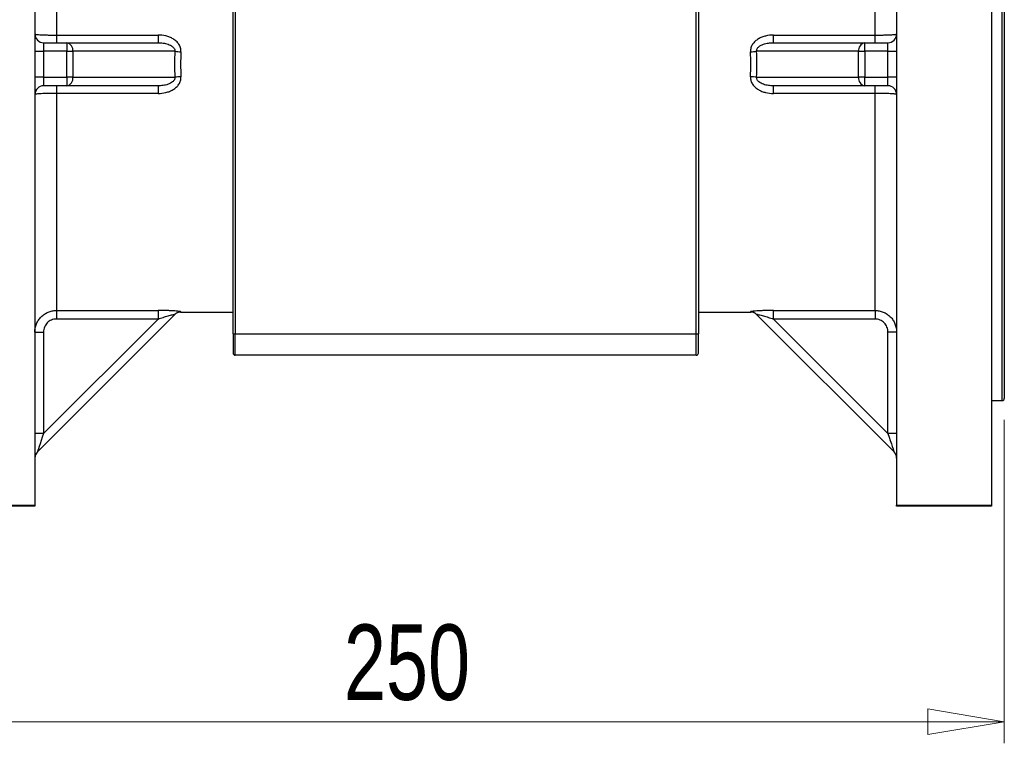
# Model space of a CAD drawing. Header units: millimetres. Extents: x 15 to 415, y 5 to 292.
# Tile 13 of 32: x 180 to 225, y 119 to 152. Entities that reach past the tile are written whole.
import ezdxf

# ---------------------------------------------------------------- set-up
doc = ezdxf.new("R2010")
doc.units = ezdxf.units.MM
doc.styles.add('SLDTEXTSTYLE0', font='TXT', dxfattribs={"width": 0.75})
doc.dimstyles.new('SLDDIMSTYLE0', dxfattribs={"dimtxt": 3.5, "dimasz": 3.556, "dimexe": 0, "dimexo": 0.0625, "dimgap": 0.875, "dimtad": 1, "dimlfac": 5, "dimrnd": 1e-09, "dimzin": 12, "dimdsep": 46, "dimtxsty": 'SLDTEXTSTYLE0', "dimblk1": 'CLOSED', "dimblk2": 'CLOSED', "dimsah": 1, "dimcen": 0.09, "dimadec": 0, "dimazin": 3, "dimtfac": 1, "dimtofl": 0, "dimtmove": 0, "dimatfit": 3, "dimldrblk": 'CLOSED', "dimfxl": 0, "dimfrac": 2, "dimtolj": 1, "dimtzin": 12, "dimarcsym": 0})
doc.dimstyles.new('SLDDIMSTYLE2', dxfattribs={"dimtxt": 3.5, "dimasz": 3.556, "dimexe": 0, "dimexo": 0.0625, "dimgap": 0.875, "dimtad": 1, "dimdec": 0, "dimlfac": 5, "dimrnd": 1e-09, "dimzin": 12, "dimdsep": 46, "dimtxsty": 'SLDTEXTSTYLE0', "dimblk1": 'CLOSED', "dimblk2": 'CLOSED', "dimsah": 1, "dimcen": 0.09, "dimadec": 0, "dimazin": 3, "dimtfac": 1, "dimtdec": 0, "dimtofl": 0, "dimtmove": 0, "dimatfit": 3, "dimldrblk": 'CLOSED', "dimfxl": 0, "dimfrac": 2, "dimtolj": 1, "dimtzin": 12, "dimarcsym": 0})

# ---------------------------------------------------------------- blocks, each defined once
blk = doc.blocks.new('_Closed')
at = {"color": 0, "linetype": 'ByBlock', "lineweight": -2}
for p, q in [((-1, 0.166667), (0, 0)), ((-1, 0.166667), (-1, -0.166667)), ((0, 0), (-1, -0.166667)), ((0, 0), (-1, 0))]:
    blk.add_line(p, q, dxfattribs=at)
blk = doc.blocks.new('_D')
at = {"color": 7, "linetype": 'Continuous', "lineweight": 18}
for p, q in [((175.479, 133.66), (175.479, 118.66)), ((225.479, 133.66), (225.479, 118.66)), ((175.479, 119.66), (225.479, 119.66))]:
    blk.add_line(p, q, dxfattribs=at)
at = {"color": 7, "linetype": 'Continuous', "lineweight": 18, "xscale": 3.556, "yscale": 3.556, "rotation": 180.0000000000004}
blk.add_blockref('_Closed', (175.479, 119.66), dxfattribs=at)
at = {"color": 7, "linetype": 'Continuous', "lineweight": 18, "xscale": 3.556, "yscale": 3.556}
blk.add_blockref('_Closed', (225.479, 119.66), dxfattribs=at)
at = {"color": 7, "linetype": 'Continuous', "lineweight": 18, "insert": (194.824, 124.172), "char_height": 3.5, "attachment_point": 1, "style": 'SLDTEXTSTYLE0'}
blk.add_mtext('250', dxfattribs=at)
blk = doc.blocks.new('_D_2')
at = {"color": 7, "linetype": 'Continuous', "lineweight": 18}
for p, q in [((198.925, 185.353), (158.479, 185.353)), ((159.479, 129.713), (159.479, 185.353)), ((175.079, 129.713), (158.479, 129.713))]:
    blk.add_line(p, q, dxfattribs=at)
at = {"color": 7, "linetype": 'Continuous', "lineweight": 18, "xscale": 3.556, "yscale": 3.556}
for p, rotation in [((159.479, 185.353), 90.0000000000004), ((159.479, 129.713), 270.0000000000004)]:
    blk.add_blockref('_Closed', p, dxfattribs=dict(at, rotation=rotation))
at = {"color": 7, "linetype": 'Continuous', "lineweight": 18, "insert": (154.967, 153.92), "char_height": 3.5, "attachment_point": 1, "rotation": 90, "style": 'SLDTEXTSTYLE0'}
blk.add_mtext('278', dxfattribs=at)

msp = doc.modelspace()

# ---------------------------------------------------------------- linework, layer by layer
at = {"color": 7, "linetype": 'Continuous', "lineweight": 25}
for p, q in [((180.479, 170.607), (180.479, 129.7132)), ((220.479, 170.607), (220.479, 129.7132)), ((224.879, 170.607), (224.879, 129.7132)), ((225.479, 165.6601), (225.479, 150.1601)), ((189.679, 137.6601), (189.679, 162.6601)), ((189.779, 162.6601), (189.779, 137.6601)), ((211.179, 137.6601), (211.179, 162.6601)), ((211.279, 162.6601), (211.279, 137.6601)), ((181.479, 161.5802), (181.479, 151.513)), ((219.479, 151.513), (219.479, 161.5802)), ((181.479, 151.513), (181.479, 151.1601)), ((181.479, 151.513), (186.196, 151.513)), ((186.196, 151.513), (186.196, 151.1601)), ((214.7621, 151.1601), (214.7621, 151.513)), ((214.7621, 151.513), (219.479, 151.513)), ((219.479, 151.1601), (219.479, 151.513)), ((180.879, 151.1601), (180.879, 150.7601)), ((180.879, 151.1601), (181.9569, 151.1601)), ((181.9569, 151.1601), (181.9569, 150.7601)), ((181.9569, 151.1601), (186.196, 151.1601)), ((214.7621, 151.1601), (219.0012, 151.1601)), ((219.0012, 150.7601), (219.0012, 151.1601)), ((219.0012, 151.1601), (220.079, 151.1601)), ((220.079, 150.7601), (220.079, 151.1601)), ((180.479, 150.7601), (180.879, 150.7601)), ((180.879, 150.7601), (180.879, 149.5601)), ((181.9569, 150.7601), (180.879, 150.7601)), ((181.9569, 149.5601), (181.9569, 150.7601)), ((181.9569, 150.7601), (182.2397, 150.7601)), ((182.2397, 150.7601), (182.2397, 149.5601)), ((186.977, 150.7601), (182.2397, 150.7601)), ((218.7183, 150.7601), (213.981, 150.7601)), ((218.7183, 150.7601), (219.0012, 150.7601)), ((218.7183, 149.5601), (218.7183, 150.7601)), ((220.079, 150.7601), (219.0012, 150.7601)), ((219.0012, 150.7601), (219.0012, 149.5601)), ((220.079, 149.5601), (220.079, 150.7601)), ((220.079, 150.7601), (220.479, 150.7601)), ((225.479, 150.1601), (225.479, 134.6601)), ((180.879, 149.5601), (180.479, 149.5601)), ((180.879, 149.5601), (180.879, 149.1601)), ((180.879, 149.5601), (181.9569, 149.5601)), ((182.2397, 149.5601), (181.9569, 149.5601)), ((181.9569, 149.5601), (181.9569, 149.1601)), ((182.2397, 149.5601), (186.977, 149.5601)), ((213.981, 149.5601), (218.7183, 149.5601)), ((219.0012, 149.5601), (218.7183, 149.5601)), ((219.0012, 149.1601), (219.0012, 149.5601)), ((219.0012, 149.5601), (220.079, 149.5601)), ((220.479, 149.5601), (220.079, 149.5601)), ((220.079, 149.1601), (220.079, 149.5601)), ((181.9569, 149.1601), (180.879, 149.1601)), ((181.479, 149.1601), (181.479, 148.8071)), ((186.196, 149.1601), (181.9569, 149.1601)), ((186.196, 149.1601), (186.196, 148.8071)), ((219.0012, 149.1601), (214.7621, 149.1601)), ((214.7621, 148.8071), (214.7621, 149.1601)), ((220.079, 149.1601), (219.0012, 149.1601)), ((219.479, 148.8071), (219.479, 149.1601)), ((181.479, 148.8071), (181.479, 138.7399)), ((186.196, 148.8071), (181.479, 148.8071)), ((219.479, 148.8071), (214.7621, 148.8071)), ((219.479, 138.7399), (219.479, 148.8071)), ((186.977, 138.5581), (180.5962, 132.1772)), ((181.479, 138.7399), (186.196, 138.7399)), ((181.479, 138.7399), (181.479, 138.3427)), ((186.196, 138.7399), (186.196, 138.3427)), ((187.2447, 138.6601), (189.679, 138.6601)), ((211.279, 138.6601), (213.7133, 138.6601)), ((220.3619, 132.1772), (213.981, 138.5581)), ((214.7621, 138.7399), (219.479, 138.7399)), ((214.7621, 138.3427), (214.7621, 138.7399)), ((219.479, 138.7399), (219.479, 138.3427)), ((180.879, 133.0258), (186.196, 138.3427)), ((186.196, 138.3427), (181.479, 138.3427)), ((219.479, 138.3427), (214.7621, 138.3427)), ((214.7621, 138.3427), (220.079, 133.0258)), ((180.479, 137.7387), (180.879, 137.7387)), ((180.879, 137.7387), (180.879, 133.0258)), ((189.679, 137.6601), (189.779, 137.6601)), ((189.679, 137.6601), (189.679, 136.7601)), ((189.779, 137.6601), (211.179, 137.6601)), ((189.779, 136.6601), (189.779, 137.6601)), ((211.179, 136.6601), (211.179, 137.6601)), ((211.179, 137.6601), (211.279, 137.6601)), ((211.279, 136.7601), (211.279, 137.6601)), ((220.479, 137.7387), (220.079, 137.7387)), ((220.079, 133.0258), (220.079, 137.7387)), ((211.179, 136.6601), (189.779, 136.6601)), ((224.879, 134.5601), (225.379, 134.5601)), ((180.879, 133.0258), (180.479, 133.0258)), ((220.479, 133.0258), (220.079, 133.0258)), ((176.079, 129.7132), (180.479, 129.7132)), ((180.479, 129.6601), (176.079, 129.6601)), ((180.479, 129.7132), (180.479, 129.6601)), ((220.479, 129.7132), (224.879, 129.7132)), ((220.479, 129.6601), (220.479, 129.7132)), ((224.879, 129.6601), (220.479, 129.6601)), ((224.879, 129.7132), (224.879, 129.6601))]:
    msp.add_line(p, q, dxfattribs=at)
at = {"color": 8, "linetype": 'Continuous', "lineweight": 25}
for p, q in [((225.379, 150.1601), (225.379, 165.7601)), ((225.379, 134.5601), (225.379, 150.1601))]:
    msp.add_line(p, q, dxfattribs=at)
at = {"color": 8, "linetype": 'Continuous', "lineweight": 25, "flags": 128}
for points in [[(187.2598, 138.6747), (187.2464, 138.6617), (187.2447, 138.6601)], [(213.7133, 138.6601), (213.7117, 138.6617), (213.6982, 138.6747)]]:
    msp.add_lwpolyline(points, dxfattribs=at)
at = {"color": 7, "linetype": 'Continuous', "lineweight": 25, "flags": 128}
for points in [[(180.879, 133.0258), (180.8238, 132.8602), (180.7708, 132.701), (180.7219, 132.5543), (180.679, 132.4258), (180.6439, 132.3202), (180.6177, 132.2418), (180.6016, 132.1935), (180.5962, 132.1772)], [(220.079, 133.0258), (220.1342, 132.8602), (220.1873, 132.701), (220.2362, 132.5543), (220.279, 132.4258), (220.3142, 132.3202), (220.3403, 132.2418), (220.3564, 132.1935), (220.3619, 132.1772)]]:
    msp.add_lwpolyline(points, dxfattribs=at)
at = {"color": 7, "linetype": 'Continuous', "lineweight": 25}
for centre, radius, start, end in [((180.879, 151.5601), 0.4, 180, 270), ((220.079, 151.5601), 0.4, 270, 0), ((181.8862, 150.8101), 0.3571, 351.95065, 78.57798), ((219.0719, 150.8101), 0.3571, 101.42202, 188.04935), ((198.8619, 150.1601), 11.9, 177.10991, 182.89009), ((187.5429, 156.703), 5.9698, 264.56055, 267.2823), ((213.4151, 156.703), 5.9698, 272.7177, 275.43945), ((202.0962, 150.1601), 11.9, 357.10991, 2.89009), ((181.8862, 149.5101), 0.3571, 281.42202, 8.04935), ((187.5429, 143.6172), 5.9698, 92.7177, 95.43945), ((213.4151, 143.6172), 5.9698, 84.56055, 87.2823), ((219.0719, 149.5101), 0.3571, 171.95065, 258.57798), ((180.879, 148.7601), 0.4, 90, 180), ((220.079, 148.7601), 0.4, 0, 90), ((187.2447, 138.2601), 0.4, 88.18784, 135), ((187.2587, 138.2762), 0.3985, 89.8364, 134.98766), ((213.6993, 138.2762), 0.3985, 45.01234, 90.1636), ((213.7133, 138.2601), 0.4, 45, 91.69287), ((189.779, 136.7601), 0.1, 180, 270), ((211.179, 136.7601), 0.1, 270, 0), ((225.379, 134.6601), 0.1, 270, 0), ((180.879, 131.8944), 0.4, 135, 180), ((220.079, 131.8944), 0.4, 0, 45)]:
    msp.add_arc(centre, radius, start, end, dxfattribs=at)
for centre, start_param, end_param in [((199.1447, 150.1601), 3.0911511, 3.1920342), ((201.8133, 150.1601), 6.2327438, 6.3336269)]:
    msp.add_ellipse(centre, major_axis=(11.9, 0), ratio=0.9663866, start_param=start_param, end_param=end_param, dxfattribs=at)
for points, knots in [([(180.479, 151.5601), (180.479, 151.5571), (180.4855, 151.5542), (180.5045, 151.5498), (180.5124, 151.5484), (180.5313, 151.5455), (180.5425, 151.544), (180.58, 151.5398), (180.6107, 151.5371), (180.683, 151.532), (180.7252, 151.5295), (180.8173, 151.5251), (180.8676, 151.5231), (180.9767, 151.5195), (181.035, 151.518), (181.1553, 151.5156), (181.2181, 151.5146), (181.3475, 151.5133), (181.4129, 151.513), (181.479, 151.513)], [0, 0, 0, 0, 0.125, 0.125, 0.1875, 0.1875, 0.25, 0.25, 0.375, 0.375, 0.5, 0.5, 0.625, 0.625, 0.75, 0.75, 0.875, 0.875, 1, 1, 1, 1]), ([(187.2598, 150.7399), (187.2631, 150.8017), (187.256, 150.8627), (187.2221, 150.9813), (187.1961, 151.0364), (187.1288, 151.1393), (187.0884, 151.1856), (186.9986, 151.2679), (186.9485, 151.3046), (186.844, 151.3673), (186.7893, 151.3939), (186.6755, 151.4388), (186.6166, 151.4571), (186.4394, 151.4998), (186.3188, 151.513), (186.196, 151.513)], [0, 0, 0, 0, 0.125, 0.125, 0.25, 0.25, 0.375, 0.375, 0.5, 0.5, 0.625, 0.625, 0.75, 0.75, 1, 1, 1, 1]), ([(214.7621, 151.513), (214.6393, 151.513), (214.5183, 151.4998), (214.3401, 151.4567), (214.2813, 151.4384), (214.1682, 151.3936), (214.1135, 151.3671), (214.0089, 151.3041), (213.9589, 151.2675), (213.8918, 151.2058), (213.8705, 151.184), (213.8307, 151.1377), (213.812, 151.113), (213.7786, 151.0617), (213.7637, 151.0351), (213.7381, 150.9798), (213.7272, 150.9508), (213.702, 150.8621), (213.695, 150.8017), (213.6982, 150.7399)], [0, 0, 0, 0, 0.25, 0.25, 0.375, 0.375, 0.5, 0.5, 0.625, 0.625, 0.6875, 0.6875, 0.75, 0.75, 0.8125, 0.8125, 0.875, 0.875, 1, 1, 1, 1]), ([(219.479, 151.513), (219.5451, 151.513), (219.6101, 151.5133), (219.706, 151.5143), (219.7377, 151.5147), (219.8006, 151.5156), (219.8318, 151.5162), (219.9226, 151.518), (219.9801, 151.5195), (220.0888, 151.523), (220.1402, 151.5251), (220.2324, 151.5295), (220.2738, 151.5319), (220.3468, 151.5371), (220.3778, 151.5398), (220.4276, 151.5454), (220.4468, 151.5483), (220.4726, 151.5542), (220.479, 151.5571), (220.479, 151.5601)], [0, 0, 0, 0, 0.125, 0.125, 0.1875, 0.1875, 0.25, 0.25, 0.375, 0.375, 0.5, 0.5, 0.625, 0.625, 0.75, 0.75, 0.875, 0.875, 1, 1, 1, 1]), ([(186.196, 151.1601), (186.2745, 151.1601), (186.3528, 151.1551), (186.5087, 151.1328), (186.5868, 151.1156), (186.6996, 151.0761), (186.7366, 151.0607), (186.8083, 151.0232), (186.8424, 151.0015), (186.9044, 150.9489), (186.9326, 150.9177), (186.9717, 150.8438), (186.9812, 150.8017), (186.977, 150.7601)], [0, 0, 0, 0, 0.25, 0.25, 0.5, 0.5, 0.625, 0.625, 0.75, 0.75, 0.875, 0.875, 1, 1, 1, 1]), ([(213.981, 150.7601), (213.9789, 150.7809), (213.9801, 150.8015), (213.9887, 150.8425), (213.9962, 150.8624), (214.0253, 150.9174), (214.0534, 150.9487), (214.1156, 151.0015), (214.1496, 151.0231), (214.221, 151.0605), (214.2582, 151.0761), (214.3709, 151.1155), (214.4489, 151.1327), (214.6051, 151.1551), (214.6835, 151.1601), (214.7621, 151.1601)], [0, 0, 0, 0, 0.0625, 0.0625, 0.125, 0.125, 0.25, 0.25, 0.375, 0.375, 0.5, 0.5, 0.75, 0.75, 1, 1, 1, 1]), ([(186.196, 148.8071), (186.3188, 148.8071), (186.4397, 148.8204), (186.6179, 148.8634), (186.6768, 148.8818), (186.7899, 148.9266), (186.8445, 148.9531), (186.9492, 149.0161), (186.9991, 149.0526), (187.0663, 149.1143), (187.0875, 149.1361), (187.1274, 149.1825), (187.1461, 149.2072), (187.1795, 149.2584), (187.1943, 149.285), (187.22, 149.3404), (187.2309, 149.3694), (187.2561, 149.458), (187.2631, 149.5184), (187.2598, 149.5802)], [0, 0, 0, 0, 0.25, 0.25, 0.375, 0.375, 0.5, 0.5, 0.625, 0.625, 0.6875, 0.6875, 0.75, 0.75, 0.8125, 0.8125, 0.875, 0.875, 1, 1, 1, 1]), ([(186.977, 149.5601), (186.9791, 149.5393), (186.978, 149.5186), (186.9693, 149.4776), (186.9618, 149.4577), (186.9327, 149.4028), (186.9047, 149.3715), (186.8425, 149.3187), (186.8085, 149.2971), (186.737, 149.2597), (186.6998, 149.2441), (186.5871, 149.2047), (186.5091, 149.1874), (186.3529, 149.1651), (186.2746, 149.1601), (186.196, 149.1601)], [0, 0, 0, 0, 0.0625, 0.0625, 0.125, 0.125, 0.25, 0.25, 0.375, 0.375, 0.5, 0.5, 0.75, 0.75, 1, 1, 1, 1]), ([(213.6982, 149.5802), (213.695, 149.5184), (213.7021, 149.4575), (213.736, 149.3388), (213.762, 149.2838), (213.8292, 149.1809), (213.8696, 149.1346), (213.9594, 149.0522), (214.0095, 149.0156), (214.114, 148.9528), (214.1688, 148.9263), (214.2826, 148.8813), (214.3415, 148.8631), (214.5187, 148.8204), (214.6393, 148.8071), (214.7621, 148.8071)], [0, 0, 0, 0, 0.125, 0.125, 0.25, 0.25, 0.375, 0.375, 0.5, 0.5, 0.625, 0.625, 0.75, 0.75, 1, 1, 1, 1]), ([(214.7621, 149.1601), (214.6835, 149.1601), (214.6052, 149.1651), (214.4494, 149.1873), (214.3712, 149.2046), (214.2584, 149.244), (214.2215, 149.2594), (214.1497, 149.297), (214.1157, 149.3187), (214.0537, 149.3712), (214.0255, 149.4025), (213.9864, 149.4763), (213.9769, 149.5185), (213.981, 149.5601)], [0, 0, 0, 0, 0.25, 0.25, 0.5, 0.5, 0.625, 0.625, 0.75, 0.75, 0.875, 0.875, 1, 1, 1, 1]), ([(181.479, 148.8071), (181.4129, 148.8071), (181.3475, 148.8068), (181.2181, 148.8055), (181.1553, 148.8046), (181.035, 148.8021), (180.9767, 148.8006), (180.8676, 148.7971), (180.8173, 148.7951), (180.7252, 148.7906), (180.683, 148.7882), (180.6107, 148.783), (180.58, 148.7803), (180.5425, 148.7761), (180.5313, 148.7747), (180.5124, 148.7718), (180.5045, 148.7703), (180.4855, 148.766), (180.479, 148.763), (180.479, 148.7601)], [0, 0, 0, 0, 0.125, 0.125, 0.25, 0.25, 0.375, 0.375, 0.5, 0.5, 0.625, 0.625, 0.75, 0.75, 0.8125, 0.8125, 0.875, 0.875, 1, 1, 1, 1]), ([(220.479, 148.7601), (220.479, 148.763), (220.4726, 148.766), (220.4468, 148.7719), (220.4276, 148.7748), (220.3778, 148.7804), (220.3468, 148.7831), (220.2738, 148.7882), (220.2324, 148.7906), (220.1402, 148.7951), (220.0888, 148.7971), (219.9801, 148.8006), (219.9226, 148.8021), (219.8318, 148.804), (219.8006, 148.8045), (219.7377, 148.8055), (219.706, 148.8059), (219.6101, 148.8068), (219.5451, 148.8071), (219.479, 148.8071)], [0, 0, 0, 0, 0.125, 0.125, 0.25, 0.25, 0.375, 0.375, 0.5, 0.5, 0.625, 0.625, 0.75, 0.75, 0.8125, 0.8125, 0.875, 0.875, 1, 1, 1, 1]), ([(180.479, 137.7387), (180.479, 137.8048), (180.4855, 137.8697), (180.5045, 137.9655), (180.5124, 137.9972), (180.5313, 138.06), (180.5425, 138.0912), (180.58, 138.1821), (180.6107, 138.2395), (180.683, 138.3483), (180.7252, 138.3998), (180.8173, 138.4923), (180.8676, 138.5337), (180.9767, 138.607), (181.035, 138.6382), (181.1553, 138.6883), (181.2181, 138.7075), (181.3475, 138.7334), (181.4129, 138.7399), (181.479, 138.7399)], [0, 0, 0, 0, 0.125, 0.125, 0.1875, 0.1875, 0.25, 0.25, 0.375, 0.375, 0.5, 0.5, 0.625, 0.625, 0.75, 0.75, 0.875, 0.875, 1, 1, 1, 1]), ([(187.2598, 138.6747), (187.2631, 138.6778), (187.256, 138.6814), (187.2221, 138.6893), (187.1961, 138.6934), (187.1288, 138.7017), (187.0884, 138.7058), (186.9986, 138.7135), (186.9485, 138.7171), (186.844, 138.7236), (186.7893, 138.7264), (186.6755, 138.7314), (186.6166, 138.7334), (186.4394, 138.7383), (186.3188, 138.7399), (186.196, 138.7399)], [0, 0, 0, 0, 0.125, 0.125, 0.25, 0.25, 0.375, 0.375, 0.5, 0.5, 0.625, 0.625, 0.75, 0.75, 1, 1, 1, 1]), ([(186.196, 138.3427), (186.2745, 138.3689), (186.3528, 138.3942), (186.5087, 138.4427), (186.5868, 138.4661), (186.6996, 138.4981), (186.7366, 138.5083), (186.8083, 138.5273), (186.8424, 138.5359), (186.9044, 138.5505), (186.9326, 138.5565), (186.9717, 138.5625), (186.9812, 138.5623), (186.977, 138.5581)], [0, 0, 0, 0, 0.25, 0.25, 0.5, 0.5, 0.625, 0.625, 0.75, 0.75, 0.875, 0.875, 1, 1, 1, 1]), ([(214.7621, 138.7399), (214.6393, 138.7399), (214.5183, 138.7383), (214.3401, 138.7334), (214.2813, 138.7313), (214.1682, 138.7264), (214.1135, 138.7235), (214.0089, 138.7171), (213.9589, 138.7135), (213.8918, 138.7077), (213.8705, 138.7057), (213.8307, 138.7017), (213.812, 138.6996), (213.7786, 138.6954), (213.7637, 138.6934), (213.7381, 138.6893), (213.7272, 138.6873), (213.702, 138.6814), (213.695, 138.6778), (213.6982, 138.6747)], [0, 0, 0, 0, 0.25, 0.25, 0.375, 0.375, 0.5, 0.5, 0.625, 0.625, 0.6875, 0.6875, 0.75, 0.75, 0.8125, 0.8125, 0.875, 0.875, 1, 1, 1, 1]), ([(213.981, 138.5581), (213.9789, 138.5602), (213.9801, 138.5613), (213.9887, 138.5618), (213.9962, 138.561), (214.0253, 138.5565), (214.0534, 138.5506), (214.1156, 138.5359), (214.1496, 138.5273), (214.221, 138.5084), (214.2582, 138.4982), (214.3709, 138.4662), (214.4489, 138.4429), (214.6051, 138.3942), (214.6835, 138.3689), (214.7621, 138.3427)], [0, 0, 0, 0, 0.0625, 0.0625, 0.125, 0.125, 0.25, 0.25, 0.375, 0.375, 0.5, 0.5, 0.75, 0.75, 1, 1, 1, 1]), ([(219.479, 138.7399), (219.5451, 138.7399), (219.6101, 138.7334), (219.706, 138.7143), (219.7377, 138.7064), (219.8006, 138.6873), (219.8318, 138.6761), (219.9226, 138.6384), (219.9801, 138.6077), (220.0888, 138.535), (220.1402, 138.4927), (220.2324, 138.4004), (220.2738, 138.35), (220.3468, 138.2406), (220.3778, 138.1825), (220.4276, 138.0622), (220.4468, 137.9992), (220.4726, 137.87), (220.479, 137.8048), (220.479, 137.7387)], [0, 0, 0, 0, 0.125, 0.125, 0.1875, 0.1875, 0.25, 0.25, 0.375, 0.375, 0.5, 0.5, 0.625, 0.625, 0.75, 0.75, 0.875, 0.875, 1, 1, 1, 1]), ([(181.479, 138.3427), (181.3995, 138.3427), (181.3205, 138.3266), (181.2122, 138.2811), (181.1771, 138.2622), (181.1117, 138.2179), (181.0815, 138.1928), (181.0263, 138.137), (181.0011, 138.1059), (180.9577, 138.0403), (180.9394, 138.0057), (180.9095, 137.9327), (180.898, 137.8945), (180.8829, 137.8176), (180.879, 137.7785), (180.879, 137.7387)], [0, 0, 0, 0, 0.25, 0.25, 0.375, 0.375, 0.5, 0.5, 0.625, 0.625, 0.75, 0.75, 0.875, 0.875, 1, 1, 1, 1]), ([(220.079, 137.7387), (220.079, 137.7785), (220.0752, 137.8178), (220.0598, 137.8955), (220.0483, 137.9335), (220.0185, 138.0059), (220, 138.0409), (219.9562, 138.1069), (219.9314, 138.1374), (219.8762, 138.1931), (219.8454, 138.2187), (219.7801, 138.2626), (219.7457, 138.2812), (219.6729, 138.3117), (219.6347, 138.3234), (219.5579, 138.3388), (219.5188, 138.3427), (219.479, 138.3427)], [0, 0, 0, 0, 0.125, 0.125, 0.25, 0.25, 0.375, 0.375, 0.5, 0.5, 0.625, 0.625, 0.75, 0.75, 0.875, 0.875, 1, 1, 1, 1])]:
    msp.add_open_spline(points, degree=3, knots=knots, dxfattribs=at)

# ---------------------------------------------------------------- dimensions: what is measured, and where the dimension line sits
at = {"color": 7, "linetype": 'Continuous', "lineweight": 18}
dim = msp.add_linear_dim(base=(159.479, 185.3529), p1=(176.079, 129.7132), p2=(199.9247, 185.3529), angle=90, dimstyle='SLDDIMSTYLE2', dxfattribs=at)
dim.commit()
dim.dimension.update_dxf_attribs({"geometry": '_D_2', "text_midpoint": (159.479, 157.7996), "dimtype": 160})
dim = msp.add_linear_dim(base=(225.479, 119.6601), p1=(175.479, 134.6601), p2=(225.479, 134.6601), dimstyle='SLDDIMSTYLE0', dxfattribs=at)
dim.commit()
dim.dimension.update_dxf_attribs({"geometry": '_D', "text_midpoint": (198.703, 119.6601), "dimtype": 160})

doc.saveas('drawing.dxf')
